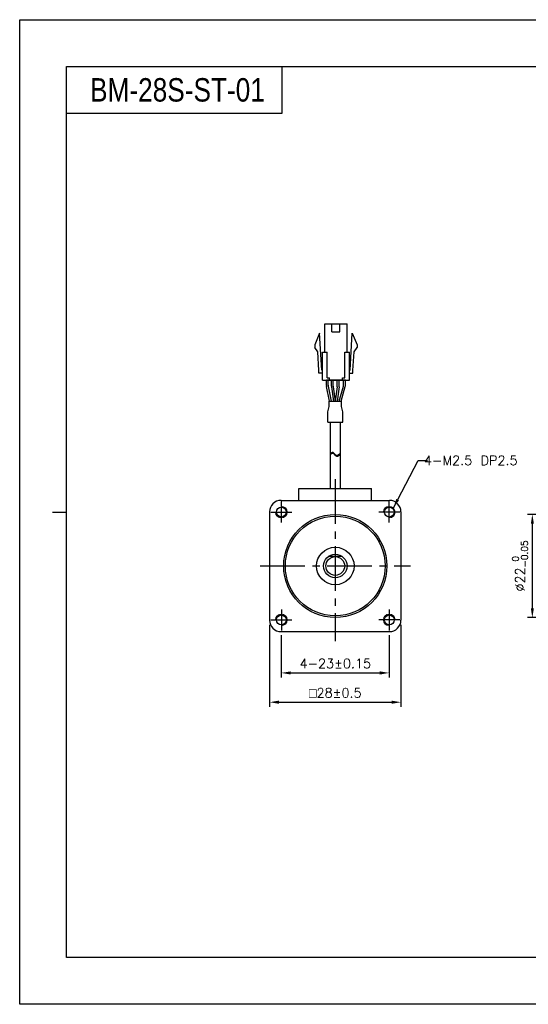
# Model space of a CAD drawing. Header units: millimetres. Extents: x 0 to 297, y 0 to 210.
# Tile 1 of 2: x 0 to 108, y 0 to 210. Entities that reach past the tile are written whole.
import ezdxf

# ---------------------------------------------------------------- set-up
doc = ezdxf.new("R2010")
doc.units = ezdxf.units.MM
doc.header["$PDSIZE"] = -1
doc.linetypes.add('CENTER2', pattern=[28.575, 19.05, -3.175, 3.175, -3.175])
doc.layers.add('\\M+5B4D6\\M+5CAB5\\M+5CFDF', color=7, linetype='Continuous', lineweight=25)
doc.layers.add('\\M+5CFB8\\M+5CAB5\\M+5CFDF', color=7, linetype='Continuous', lineweight=20)
doc.styles.add('H', font='txt')
doc.styles.get("Standard").update_dxf_attribs({"font": 'txt.shx', "bigfont": 'whgtxt.shx'})
doc.dimstyles.new('ISO-25', dxfattribs={"dimtxt": 2.5, "dimasz": 2.5, "dimexe": 1.25, "dimexo": 0.625, "dimtad": 1, "dimtxsty": 'Standard', "dimcen": 2.5, "dimadec": 0, "dimazin": 0, "dimtfac": 1, "dimtmove": 0, "dimatfit": 3, "dimfxl": 0, "dimarcsym": 0})

# ---------------------------------------------------------------- blocks, each defined once
blk = doc.blocks.new('*D7')
at = {"color": 8, "lineweight": -2}
for p, q in [((55.77, 78.73), (55.77, 69.68)), ((78.77, 78.73), (78.77, 69.68)), ((57.77, 70.68), (76.77, 70.68))]:
    blk.add_line(p, q, dxfattribs=at)
at = {"color": 8}
for points in [[(57.77, 71.01), (57.77, 70.34), (55.77, 70.68)], [(76.77, 71.01), (76.77, 70.34), (78.77, 70.68)]]:
    blk.add_solid(points, dxfattribs=at)
at = {"layer": 'Defpoints', "color": 0}
for p in [(55.77, 79.73), (78.77, 79.73), (78.77, 70.68)]:
    blk.add_point(p, dxfattribs=at)
at = {"color": 3, "insert": (67.27, 72.68), "char_height": 2, "attachment_point": 5}
blk.add_mtext('\\A1;4-23±0.15', dxfattribs=at)
blk = doc.blocks.new('*D8')
at = {"color": 8, "lineweight": -2}
for p, q in [((53.27, 80.93), (53.27, 63.43)), ((81.27, 80.93), (81.27, 63.43)), ((55.27, 64.43), (79.27, 64.43))]:
    blk.add_line(p, q, dxfattribs=at)
at = {"color": 8}
for points in [[(55.27, 64.77), (55.27, 64.1), (53.27, 64.43)], [(79.27, 64.77), (79.27, 64.1), (81.27, 64.43)]]:
    blk.add_solid(points, dxfattribs=at)
at = {"layer": 'Defpoints', "color": 0}
for p in [(53.27, 81.93), (81.27, 81.93), (81.27, 64.43)]:
    blk.add_point(p, dxfattribs=at)
at = {"color": 3, "insert": (67.27, 66.43), "char_height": 2, "attachment_point": 5}
blk.add_mtext('\\A1;{\\Famgdt|c129;o}28±0.5', dxfattribs=at)
blk = doc.blocks.new('*D15')
at = {"color": 8, "lineweight": -2}
for p, q in [((138.86, 104.48), (108.28, 104.48)), ((109.28, 84.48), (109.28, 102.48)), ((138.86, 82.48), (108.28, 82.48))]:
    blk.add_line(p, q, dxfattribs=at)
at = {"color": 8}
for points in [[(108.95, 102.48), (109.61, 102.48), (109.28, 104.48)], [(108.95, 84.48), (109.61, 84.48), (109.28, 82.48)]]:
    blk.add_solid(points, dxfattribs=at)
at = {"layer": 'Defpoints', "color": 0}
for p in [(109.28, 104.48), (139.86, 104.48), (139.86, 82.48)]:
    blk.add_point(p, dxfattribs=at)
at = {"color": 3, "insert": (106.65, 93.48), "char_height": 2, "attachment_point": 5, "rotation": 90}
blk.add_mtext('\\A1;%%C22{\\H1.400000;\\S 0^ -0.05;}', dxfattribs=at)

msp = doc.modelspace()

# ---------------------------------------------------------------- linework, layer by layer
for p, q in [((55.9026, 200), (55.9026, 190)), ((55.9026, 190), (10, 190)), ((65.0296, 139.1185), (65.0296, 145.1185)), ((66.5546, 143.4185), (66.5546, 145.1185)), ((68.2546, 143.4185), (68.2546, 145.1185)), ((69.7796, 139.1185), (69.7796, 145.1185)), ((63.9046, 143.1185), (62.9046, 140.6185)), ((64.3796, 135.2185), (63.9046, 143.1185)), ((70.4296, 135.2185), (70.9046, 143.1185)), ((70.9046, 143.1185), (71.9046, 140.6185)), ((62.9046, 140.6185), (62.9046, 140.1185)), ((63.5432, 139.1325), (62.9046, 140.1185)), ((63.7807, 135.1825), (63.5432, 139.1325)), ((64.5296, 133.1185), (64.5296, 139.1185)), ((65.5296, 133.6185), (65.5296, 139.1185)), ((69.2796, 133.6185), (69.2796, 139.1185)), ((70.2796, 133.1185), (70.2796, 139.1185)), ((71.0285, 135.1825), (71.266, 139.1325)), ((71.266, 139.1325), (71.9046, 140.1185)), ((71.9046, 140.6185), (71.9046, 140.1185)), ((63.7796, 134.6185), (63.7796, 135.2185)), ((71.0296, 134.6185), (71.0296, 135.2185)), ((65.3765, 131.9787), (65.3765, 133.1185)), ((69.4327, 133.1185), (65.3765, 133.1185)), ((65.7765, 132.0193), (65.7765, 133.1185)), ((66.0296, 133.1185), (66.0296, 133.6185)), ((68.7796, 133.1185), (68.7796, 133.6185)), ((69.0327, 132.1148), (69.0327, 133.1185)), ((69.4327, 132.0595), (69.4327, 133.1185)), ((66.0451, 128.6185), (65.3969, 131.7777)), ((66.4534, 128.6185), (65.7969, 131.8183)), ((68.0856, 128.6185), (68.9952, 131.8434)), ((68.5012, 128.6185), (69.3952, 131.7881)), ((66.1992, 124.1263), (66.1992, 109.9835)), ((68.3492, 124.1263), (68.3492, 109.9835)), ((66.1992, 117.4335), (66.5482, 117.681)), ((66.5482, 117.681), (66.6671, 117.7327)), ((66.6671, 117.7327), (66.7793, 117.7393)), ((66.7793, 117.7393), (66.8568, 117.7075)), ((66.8568, 117.7075), (66.9282, 117.6487)), ((66.9282, 117.6487), (66.9965, 117.5709)), ((66.1992, 117.2665), (66.5482, 117.514)), ((66.5482, 117.514), (66.6671, 117.5657)), ((66.6671, 117.5657), (66.7793, 117.5723)), ((66.7793, 117.5723), (66.8568, 117.5405)), ((66.8568, 117.5405), (66.9282, 117.4817)), ((66.9282, 117.4817), (66.9965, 117.4039)), ((66.9965, 117.5709), (67.0645, 117.482)), ((66.9965, 117.4039), (67.0645, 117.315)), ((67.0645, 117.482), (67.1355, 117.3898)), ((67.0645, 117.315), (67.1355, 117.2228)), ((67.1355, 117.3898), (67.2256, 117.2869)), ((67.1355, 117.2228), (67.2256, 117.1199)), ((67.2256, 117.2869), (67.3223, 117.1974)), ((67.2256, 117.1199), (67.3223, 117.0304)), ((67.3223, 117.1974), (67.4237, 117.1286)), ((67.3223, 117.0304), (67.4237, 116.9616)), ((67.4237, 117.1286), (67.5285, 117.0874)), ((67.4237, 116.9616), (67.5285, 116.9204)), ((67.5285, 117.0874), (67.6349, 117.0811)), ((67.5285, 116.9204), (67.6349, 116.9141)), ((67.6349, 117.0811), (67.7267, 117.1072)), ((67.6349, 116.9141), (67.7267, 116.9402)), ((67.7267, 117.1072), (68.3492, 117.4619)), ((67.7267, 116.9402), (68.3492, 117.2949)), ((59.5242, 107.4835), (59.5242, 109.9835)), ((75.0242, 107.4835), (75.0242, 109.9835))]:
    msp.add_line(p, q)
at = {"color": 0}
for p, q in [((66.4445, 131.8213), (66.4445, 133.1185)), ((66.8445, 131.8478), (66.8445, 133.1185)), ((67.6945, 131.8478), (67.6945, 133.1185)), ((68.0945, 131.8213), (68.0945, 133.1185)), ((66.4533, 131.6895), (66.8615, 128.6185)), ((66.8533, 131.716), (67.265, 128.6185)), ((67.6858, 131.716), (67.2741, 128.6185)), ((68.0858, 131.6895), (67.6776, 128.6185)), ((65.9742, 128.6185), (68.5739, 128.6185)), ((65.9742, 127.4942), (65.9742, 128.6185)), ((68.5739, 127.4942), (68.5739, 128.6185)), ((65.6642, 126.3319), (65.9742, 127.4942)), ((65.6642, 124.1263), (65.6642, 126.3319)), ((68.8841, 126.3312), (68.5739, 127.4942)), ((68.8841, 124.1263), (68.8841, 126.3312)), ((65.6642, 124.1263), (68.8841, 124.1263))]:
    msp.add_line(p, q, dxfattribs=at)
at = {"color": 1, "linetype": 'CENTER2', "ltscale": 0.5}
for p, q in [((67.2742, 111.9835), (67.2742, 77.4835)), ((55.7742, 102.7335), (55.7742, 107.2335)), ((78.7742, 102.7335), (78.7742, 107.2335)), ((53.5242, 104.9835), (58.0242, 104.9835)), ((81.0242, 104.9835), (76.5242, 104.9835)), ((51.2742, 93.4835), (83.2742, 93.4835)), ((55.7742, 84.2335), (55.7742, 79.7335)), ((78.7742, 84.2335), (78.7742, 79.7335)), ((53.5242, 81.9835), (58.0242, 81.9835)), ((81.0242, 81.9835), (76.5242, 81.9835))]:
    msp.add_line(p, q, dxfattribs=at)
at = {"color": 4}
msp.add_line((7, 105), (10, 105), dxfattribs=at)
at = {"color": 6}
msp.add_lwpolyline([(0, 210), (297, 210), (297, 0), (0, 0)], close=True, dxfattribs=at)
at = {"color": 4}
msp.add_lwpolyline([(10, 200), (287, 200), (287, 10), (10, 10)], close=True, dxfattribs=at)
for points in [[(65.0296, 145.1185), (69.7796, 145.1185)], [(66.5546, 143.4185), (68.2546, 143.4185)], [(64.5296, 139.1185), (65.5296, 139.1185)], [(69.2796, 139.1185), (70.2796, 139.1185)], [(64.5296, 134.6185), (63.7796, 134.6185)], [(64.5296, 134.6185), (63.7796, 134.6185)], [(64.5296, 135.2185), (64.3796, 135.2185)], [(70.2796, 135.2185), (70.4296, 135.2185)], [(70.2796, 134.6185), (71.0296, 134.6185)], [(70.2796, 134.6185), (71.0296, 134.6185)], [(64.5296, 133.1185), (70.2796, 133.1185)], [(65.5296, 133.6185), (66.0296, 133.6185)], [(68.7796, 133.6185), (69.2796, 133.6185)]]:
    msp.add_lwpolyline(points)
for centre, start, end in [((66.3765, 131.9787), 180, 191.595436), ((66.7765, 132.0193), 180, 191.595436), ((68.0327, 132.1148), 344.249037, 0), ((68.4327, 132.0595), 344.249037, 0)]:
    msp.add_arc(centre, 1, start, end)
at = {"color": 0}
for centre, start, end in [((67.4445, 131.8213), 180, 187.571875), ((67.8445, 131.8478), 180, 187.571875), ((66.6945, 131.8478), 352.428125, 0), ((67.0945, 131.8213), 352.428125, 0)]:
    msp.add_arc(centre, 1, start, end, dxfattribs=at)
at = {"layer": '\\M+5B4D6\\M+5CAB5\\M+5CFDF'}
for p, q in [((59.5242, 109.9835), (75.0242, 109.9835)), ((55.7242, 107.4835), (78.8242, 107.4835)), ((53.2742, 105.0335), (53.2742, 81.9335)), ((81.2742, 105.0335), (81.2742, 81.9335)), ((68.7742, 95.4835), (65.7742, 95.4835)), ((55.7242, 79.4835), (78.8242, 79.4835))]:
    msp.add_line(p, q, dxfattribs=at)
for centre, radius in [((55.7742, 104.9835), 1.05), ((78.7742, 104.9835), 1.05), ((67.2742, 93.4835), 11), ((67.2742, 93.4835), 10.6421), ((67.2742, 93.4835), 4), ((67.2742, 93.4835), 2.5), ((67.2742, 93.4835), 2), ((55.7742, 81.9835), 1.05), ((78.7742, 81.9835), 1.05)]:
    msp.add_circle(centre, radius, dxfattribs=at)
for centre, start, end in [((55.7242, 105.0335), 90, 180), ((78.8242, 105.0335), 0, 90), ((55.7242, 81.9335), 180, 270), ((78.8242, 81.9335), 270, 0)]:
    msp.add_arc(centre, 2.45, start, end, dxfattribs=at)
at = {"layer": '\\M+5CFB8\\M+5CAB5\\M+5CFDF', "color": 1}
for centre, start, end in [((55.7742, 104.9835), 180, 90), ((78.7742, 104.9835), 270, 180), ((55.7742, 81.9835), 270, 180), ((78.7742, 81.9835), 360, 270)]:
    msp.add_arc(centre, 1.25, start, end, dxfattribs=at)

# ---------------------------------------------------------------- texts
at = {"insert": (15, 195), "char_height": 5, "attachment_point": 4, "style": 'H'}
msp.add_mtext_dynamic_manual_height_columns('{\\fArial|b0|i0|c0|p34;\\W0.8;BM-28S-ST-01}', width=125.985451, gutter_width=12.5, heights=[0], dxfattribs=at)
at = {"color": 3, "insert": (86.1763, 117.0082), "char_height": 2, "attachment_point": 1}
msp.add_mtext('\\A1;4-M2.5 DP2.5', dxfattribs=at)

# ---------------------------------------------------------------- dimensions: what is measured, and where the dimension line sits
dim = msp.add_linear_dim(base=(109.2791, 104.4835), p1=(139.8639, 82.4835), p2=(139.8639, 104.4835), angle=90, text='%%C<>', dimstyle='ISO-25', override={"dimtxt": 2, "dimasz": 2, "dimexe": 1, "dimexo": 1, "dimgap": 1, "dimdec": 3, "dimzin": 9, "dimdsep": 46, "dimcen": 0, "dimclrd": 8, "dimclre": 8, "dimclrt": 3, "dimadec": 3, "dimazin": 2, "dimtol": 1, "dimtm": 0.05, "dimtfac": 0.7, "dimtdec": 3, "dimfxl": 0.6, "dimtolj": 1, "dimtzin": 9, "dimarcsym": 1})
dim.commit()
dim.dimension.update_dxf_attribs({"geometry": '*D15', "text_midpoint": (106.6458, 93.4835)})
for base, p1, p2, text, override, picture, middle in [((81.2742, 64.4318), (53.2742, 81.9335), (81.2742, 81.9335), '{\\Famgdt|c129;o}<>', {"dimtxt": 2, "dimasz": 2, "dimexe": 1, "dimexo": 1, "dimgap": 1, "dimdec": 3, "dimzin": 9, "dimdsep": 46, "dimcen": 0, "dimclrd": 8, "dimclre": 8, "dimclrt": 3, "dimadec": 3, "dimazin": 2, "dimtol": 1, "dimtp": 0.5, "dimtm": 0.5, "dimtdec": 3, "dimfxl": 0.6, "dimtolj": 1, "dimtzin": 9, "dimarcsym": 1}, '*D8', (67.2742, 66.4318)), ((78.7742, 70.6768), (55.7742, 79.7335), (78.7742, 79.7335), '4-<>', {"dimtxt": 2, "dimasz": 2, "dimexe": 1, "dimexo": 1, "dimgap": 1, "dimdec": 3, "dimzin": 9, "dimdsep": 46, "dimcen": 0, "dimclrd": 8, "dimclre": 8, "dimclrt": 3, "dimadec": 3, "dimazin": 2, "dimtol": 1, "dimtp": 0.15, "dimtm": 0.15, "dimtdec": 3, "dimfxl": 0.6, "dimtolj": 1, "dimtzin": 9, "dimarcsym": 1}, '*D7', (67.2742, 72.6768))]:
    dim = msp.add_linear_dim(base=base, p1=p1, p2=p2, text=text, dimstyle='ISO-25', override=override)
    dim.commit()
    dim.dimension.update_dxf_attribs({"geometry": picture, "text_midpoint": middle})

# ---------------------------------------------------------------- leaders
at = {"annotation_type": 0, "has_hookline": 1, "hookline_direction": 0, "text_width": 19.9583}
msp.add_leader([(79.658, 105.8674), (84.9289, 116.0082), (86.9289, 116.0082)], dimstyle='ISO-25', override={"dimtxt": 2, "dimasz": 2, "dimexe": 1, "dimexo": 1, "dimgap": 1, "dimtad": 0, "dimdec": 3, "dimzin": 9, "dimdsep": 46, "dimcen": 0, "dimclrd": 8, "dimclre": 8, "dimclrt": 3, "dimadec": 3, "dimazin": 2, "dimtdec": 3, "dimfxl": 0.6, "dimtolj": 1, "dimtzin": 1, "dimarcsym": 1}, dxfattribs=at)

doc.saveas('drawing.dxf')
